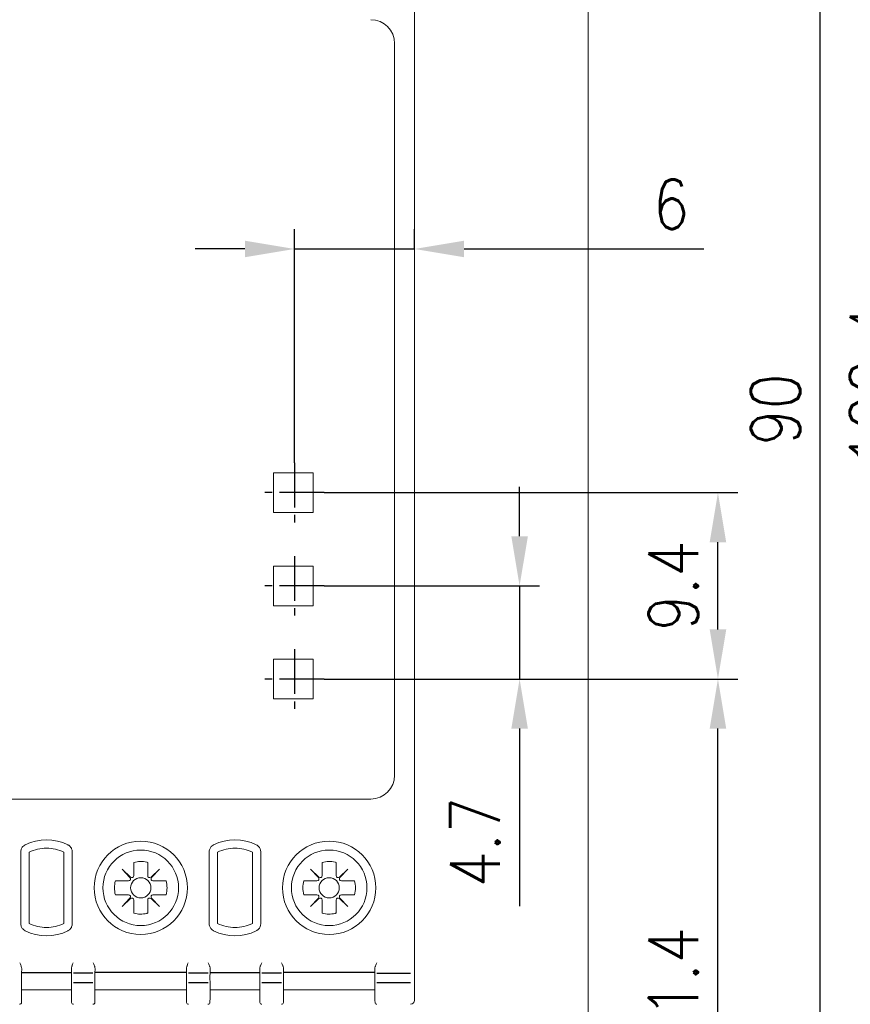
# Model space of a CAD drawing. Header units: millimetres. Extents: x -556 to 0, y -1 to 403.
# Tile 37 of 44: x -99 to -57, y 173 to 222. Entities that reach past the tile are written whole.
import ezdxf

# ---------------------------------------------------------------- set-up
doc = ezdxf.new("R2010")
doc.units = ezdxf.units.MM
doc.header["$LTSCALE"] = 3
doc.linetypes.add('CENTER2', pattern=[1.125, 0.75, -0.125, 0.125, -0.125])
doc.layers.get('DEFPOINTS').update_dxf_attribs({"color": 3})
doc.layers.add('0-CL', color=3, linetype='CENTER2')
doc.layers.add('0-DIM', color=3, linetype='Continuous')
doc.styles.add('ROMANS', font='romans.shx', dxfattribs={"width": 0.85})
doc.dimstyles.new('STAND01', dxfattribs={"dimtxt": 2.5, "dimasz": 2.5, "dimexe": 1, "dimexo": 0, "dimgap": 1, "dimtad": 1, "dimdec": 8, "dimdsep": 46, "dimtxsty": 'ROMANS', "dimcen": 0.09, "dimadec": 8, "dimazin": 2, "dimtp": 0.05, "dimtm": 0.05, "dimtfac": 0.6, "dimtdec": 8, "dimtmove": 0, "dimatfit": 0, "dimfxl": 1, "dimtolj": 1, "dimarcsym": 0})

# ---------------------------------------------------------------- blocks, each defined once
blk = doc.blocks.new('*D61')
at = {"layer": '0-DIM', "color": 0, "lineweight": -2}
for p, q in [((-626.65, 247.7), (-613.95, 247.7)), ((-614.95, 160.2), (-614.95, 245.2)), ((-626.65, 157.7), (-613.95, 157.7))]:
    blk.add_line(p, q, dxfattribs=at)
at = {"layer": '0-DIM', "color": 0}
for points in [[(-615.367, 245.2), (-614.533, 245.2), (-614.95, 247.7)], [(-615.367, 160.2), (-614.533, 160.2), (-614.95, 157.7)]]:
    blk.add_solid(points, dxfattribs=at)
at = {"layer": 'DEFPOINTS', "color": 0}
for p in [(-626.65, 247.7), (-614.95, 247.7), (-626.65, 157.7)]:
    blk.add_point(p, dxfattribs=at)
at = {"layer": '0-DIM', "color": 0, "insert": (-617.2, 202.7), "char_height": 2.5, "attachment_point": 5, "rotation": 90, "style": 'ROMANS'}
blk.add_mtext('\\A1;90', dxfattribs=at)
blk = doc.blocks.new('*D62')
at = {"layer": '0-DIM', "color": 0, "lineweight": -2}
for p, q in [((-639.95, 189.1), (-619.1, 189.1)), ((-620.1, 160.2), (-620.1, 186.6)), ((-626.65, 157.7), (-619.1, 157.7))]:
    blk.add_line(p, q, dxfattribs=at)
at = {"layer": '0-DIM', "color": 0}
for points in [[(-620.517, 186.6), (-619.683, 186.6), (-620.1, 189.1)], [(-620.517, 160.2), (-619.683, 160.2), (-620.1, 157.7)]]:
    blk.add_solid(points, dxfattribs=at)
at = {"layer": 'DEFPOINTS', "color": 0}
for p in [(-639.95, 189.1), (-620.1, 189.1), (-626.65, 157.7)]:
    blk.add_point(p, dxfattribs=at)
at = {"layer": '0-DIM', "color": 0, "insert": (-622.35, 173.4), "char_height": 2.5, "attachment_point": 5, "rotation": 90, "style": 'ROMANS'}
blk.add_mtext('\\A1;31.4', dxfattribs=at)
blk = doc.blocks.new('*D63')
at = {"layer": '0-DIM', "color": 0, "lineweight": -2}
for p, q in [((-641.45, 200), (-641.45, 211.788)), ((-635.4, 210.788), (-635.4, 211.788)), ((-643.95, 210.788), (-646.45, 210.788)), ((-641.45, 210.788), (-635.4, 210.788)), ((-632.9, 210.788), (-620.804, 210.788))]:
    blk.add_line(p, q, dxfattribs=at)
at = {"layer": '0-DIM', "color": 0}
for points in [[(-643.95, 211.204), (-643.95, 210.371), (-641.45, 210.788)], [(-632.9, 211.204), (-632.9, 210.371), (-635.4, 210.788)]]:
    blk.add_solid(points, dxfattribs=at)
at = {"layer": 'DEFPOINTS', "color": 0}
for p in [(-635.4, 210.788), (-635.4, 210.788), (-641.45, 200)]:
    blk.add_point(p, dxfattribs=at)
at = {"layer": '0-DIM', "color": 0, "insert": (-622.462, 213.038), "char_height": 2.5, "attachment_point": 5, "style": 'ROMANS'}
blk.add_mtext('\\A1;6', dxfattribs=at)
blk = doc.blocks.new('*D64')
at = {"layer": '0-DIM', "color": 0, "lineweight": -2}
for p, q in [((-639.95, 198.5), (-619.1, 198.5)), ((-620.1, 191.6), (-620.1, 196)), ((-639.95, 189.1), (-619.1, 189.1))]:
    blk.add_line(p, q, dxfattribs=at)
at = {"layer": '0-DIM', "color": 0}
for points in [[(-620.517, 196), (-619.683, 196), (-620.1, 198.5)], [(-620.517, 191.6), (-619.683, 191.6), (-620.1, 189.1)]]:
    blk.add_solid(points, dxfattribs=at)
at = {"layer": 'DEFPOINTS', "color": 0}
for p in [(-639.95, 198.5), (-620.1, 198.5), (-639.95, 189.1)]:
    blk.add_point(p, dxfattribs=at)
at = {"layer": '0-DIM', "color": 0, "insert": (-622.35, 193.8), "char_height": 2.5, "attachment_point": 5, "rotation": 90, "style": 'ROMANS'}
blk.add_mtext('\\A1;9.4', dxfattribs=at)
blk = doc.blocks.new('*D65')
at = {"layer": '0-DIM', "color": 0, "lineweight": -2}
for p, q in [((-630.1, 196.3), (-630.1, 198.8)), ((-639.95, 193.8), (-629.1, 193.8)), ((-630.1, 193.8), (-630.1, 189.1)), ((-639.95, 189.1), (-629.1, 189.1)), ((-630.1, 186.6), (-630.1, 177.648))]:
    blk.add_line(p, q, dxfattribs=at)
at = {"layer": '0-DIM', "color": 0}
for points in [[(-630.517, 196.3), (-629.683, 196.3), (-630.1, 193.8)], [(-630.517, 186.6), (-629.683, 186.6), (-630.1, 189.1)]]:
    blk.add_solid(points, dxfattribs=at)
at = {"layer": 'DEFPOINTS', "color": 0}
for p in [(-639.95, 193.8), (-639.95, 189.1), (-630.1, 189.1)]:
    blk.add_point(p, dxfattribs=at)
at = {"layer": '0-DIM', "color": 0, "insert": (-632.35, 180.874), "char_height": 2.5, "attachment_point": 5, "rotation": 90, "style": 'ROMANS'}
blk.add_mtext('\\A1;4.7', dxfattribs=at)
blk = doc.blocks.new('*D66')
at = {"layer": '0-DIM', "color": 0, "lineweight": -2}
for p, q in [((-638.95, 254.1), (-608.95, 254.1)), ((-609.95, 156.2), (-609.95, 251.6)), ((-640.35, 153.7), (-608.95, 153.7))]:
    blk.add_line(p, q, dxfattribs=at)
at = {"layer": '0-DIM', "color": 0}
for points in [[(-610.367, 251.6), (-609.533, 251.6), (-609.95, 254.1)], [(-610.367, 156.2), (-609.533, 156.2), (-609.95, 153.7)]]:
    blk.add_solid(points, dxfattribs=at)
at = {"layer": 'DEFPOINTS', "color": 0}
for p in [(-638.95, 254.1), (-609.95, 254.1), (-640.35, 153.7)]:
    blk.add_point(p, dxfattribs=at)
at = {"layer": '0-DIM', "color": 0, "insert": (-612.2, 203.9), "char_height": 2.5, "attachment_point": 5, "rotation": 90, "style": 'ROMANS'}
blk.add_mtext('\\A1;100.4', dxfattribs=at)
blk = doc.blocks.new('CGI0995-02')
at = {"linetype": 'Continuous', "lineweight": 0}
for p, q in [((-70.65, 157.7), (-70.65, 247.7)), ((-79.4, 174.27481734), (-79.4, 231.12518266)), ((-80.4, 221.15), (-80.4, 184.25)), ((-86.5, 197.5), (-86.5, 199.5)), ((-86.5, 199.5), (-84.5, 199.5)), ((-86.5, 197.5), (-86.5, 199.5)), ((-84.5, 199.5), (-86.5, 199.5)), ((-84.5, 199.5), (-84.5, 197.5)), ((-84.5, 199.5), (-84.5, 197.5)), ((-84.5, 197.5), (-86.5, 197.5)), ((-86.5, 197.5), (-84.5, 197.5)), ((-86.5, 192.8), (-86.5, 194.8)), ((-86.5, 194.8), (-84.5, 194.8)), ((-86.5, 192.8), (-86.5, 194.8)), ((-86.5, 194.8), (-84.5, 194.8)), ((-84.5, 194.8), (-84.5, 192.8)), ((-84.5, 194.8), (-84.5, 192.8)), ((-84.5, 192.8), (-86.5, 192.8)), ((-84.5, 192.8), (-86.5, 192.8)), ((-86.5, 188.1), (-86.5, 190.1)), ((-86.5, 190.1), (-84.5, 190.1)), ((-86.5, 188.1), (-86.5, 190.1)), ((-84.5, 190.1), (-86.5, 190.1)), ((-84.5, 190.1), (-84.5, 188.1)), ((-84.5, 190.1), (-84.5, 188.1)), ((-84.5, 188.1), (-86.5, 188.1)), ((-86.5, 188.1), (-84.5, 188.1)), ((-81.6, 183.05), (-131, 183.05)), ((-99.24739335, 176.76323007), (-99.24739335, 180.38676992)), ((-98.82643363, 176.77629482), (-98.82643363, 180.37370518)), ((-97.07356635, 176.77629482), (-97.07356635, 180.37370519)), ((-96.65260664, 180.38676992), (-96.65260664, 176.76323007)), ((-89.74739335, 176.76323007), (-89.74739335, 180.38676992)), ((-89.32643363, 176.77629482), (-89.32643363, 180.37370518)), ((-87.57356635, 176.77629482), (-87.57356635, 180.37370519)), ((-87.15260664, 180.38676992), (-87.15260664, 176.76323007)), ((-93.54899998, 179.8538102), (-93.54899998, 179.19081632)), ((-92.85099998, 179.19081632), (-92.85099998, 179.8538102)), ((-84.04899998, 179.8538102), (-84.04899998, 179.19081632)), ((-83.35099998, 179.19081632), (-83.35099998, 179.8538102)), ((-93.71745909, 179.11790695), (-94.13732504, 179.51232506)), ((-94.13732504, 179.51232506), (-93.74290693, 179.09245911)), ((-92.26267492, 179.51232506), (-92.68254087, 179.11790695)), ((-92.65709303, 179.09245911), (-92.26267492, 179.51232506)), ((-84.21745909, 179.11790695), (-84.63732504, 179.51232506)), ((-84.63732504, 179.51232506), (-84.24290693, 179.09245911)), ((-82.76267492, 179.51232506), (-83.18254087, 179.11790695)), ((-83.15709303, 179.09245911), (-82.76267492, 179.51232506)), ((-93.8158163, 178.924), (-94.47881018, 178.924)), ((-91.92118977, 178.924), (-92.58418366, 178.924)), ((-84.3158163, 178.924), (-84.97881018, 178.924)), ((-82.42118977, 178.924), (-83.08418366, 178.924)), ((-94.47881018, 178.226), (-93.8158163, 178.226)), ((-93.74290693, 178.05754088), (-94.13732504, 177.63767494)), ((-94.13732504, 177.63767494), (-93.71745909, 178.03209304)), ((-93.54899998, 177.95918368), (-93.54899998, 177.29618979)), ((-92.85099998, 177.29618979), (-92.85099998, 177.95918368)), ((-92.68254087, 178.03209304), (-92.26267492, 177.63767494)), ((-92.26267492, 177.63767494), (-92.65709303, 178.05754088)), ((-92.58418366, 178.226), (-91.92118977, 178.226)), ((-84.97881018, 178.226), (-84.3158163, 178.226)), ((-84.24290693, 178.05754088), (-84.63732504, 177.63767494)), ((-84.63732504, 177.63767494), (-84.21745909, 178.03209304)), ((-84.04899998, 177.95918368), (-84.04899998, 177.29618979)), ((-83.35099998, 177.29618979), (-83.35099998, 177.95918368)), ((-83.18254087, 178.03209304), (-82.76267492, 177.63767494)), ((-82.76267492, 177.63767494), (-83.15709303, 178.05754088)), ((-83.08418366, 178.226), (-82.42118977, 178.226)), ((-99.20719033, 174.27308198), (-99.20327324, 174.49872767)), ((-96.69280966, 174.27308198), (-96.69672674, 174.49872767)), ((-95.50719033, 174.27308198), (-95.50327324, 174.49872767)), ((-90.89280966, 174.27308198), (-90.89672674, 174.49872767)), ((-89.70719033, 174.27308198), (-89.70327324, 174.49872767)), ((-87.19280966, 174.27308198), (-87.19672674, 174.49872767)), ((-86.00719033, 174.27308198), (-86.00327324, 174.49872767)), ((-81.39280966, 174.27308198), (-81.39672674, 174.49872767)), ((-79.4, 173.97646077), (-79.4, 174.27481734)), ((-99.20733482, 172.9804518), (-99.20733482, 173.87635236)), ((-96.69266516, 172.9804518), (-96.69266516, 173.87635236)), ((-95.50733482, 172.9804518), (-95.50733482, 173.87635236)), ((-90.89266516, 172.9804518), (-90.89266516, 173.87635236)), ((-89.70733482, 172.9804518), (-89.70733482, 173.87635236)), ((-87.19266516, 172.9804518), (-87.19266516, 173.87635236)), ((-86.00733482, 172.9804518), (-86.00733482, 173.87635236)), ((-81.39266516, 172.9804518), (-81.39266516, 173.87635236)), ((-79.4, 172.95368542), (-79.4, 173.97646077)), ((-96.69999999, 173.42739052), (-99.19999999, 173.42739052)), ((-95.49999999, 173.42739052), (-90.89999999, 173.42739052)), ((-87.19999999, 173.42739052), (-89.69999999, 173.42739052)), ((-85.99999999, 173.42739052), (-81.39999999, 173.42739052)), ((-99.21050349, 172.79825476), (-99.21006107, 172.82360131)), ((-99.21006107, 172.82360131), (-99.20955685, 172.85248799)), ((-99.20955685, 172.85248799), (-99.20738207, 172.97708085)), ((-96.69044313, 172.85248799), (-96.69261791, 172.97708085)), ((-96.68993892, 172.82360131), (-96.69044313, 172.85248799)), ((-96.68949649, 172.79825476), (-96.68993892, 172.82360131)), ((-95.51050349, 172.79825476), (-95.51006107, 172.82360131)), ((-95.51006107, 172.82360131), (-95.50955685, 172.85248799)), ((-95.50955685, 172.85248799), (-95.50738207, 172.97708085)), ((-90.89044313, 172.85248799), (-90.89261791, 172.97708085)), ((-90.88993892, 172.82360131), (-90.89044313, 172.85248799)), ((-90.88949649, 172.79825476), (-90.88993892, 172.82360131)), ((-89.71050349, 172.79825476), (-89.71006107, 172.82360131)), ((-89.71006107, 172.82360131), (-89.70955685, 172.85248799)), ((-89.70955685, 172.85248799), (-89.70738207, 172.97708085)), ((-87.19044313, 172.85248799), (-87.19261791, 172.97708085)), ((-87.18993892, 172.82360131), (-87.19044313, 172.85248799)), ((-87.18949649, 172.79825476), (-87.18993892, 172.82360131)), ((-86.01050349, 172.79825476), (-86.01006107, 172.82360131)), ((-86.01006107, 172.82360131), (-86.00955685, 172.85248799)), ((-86.00955685, 172.85248799), (-86.00738207, 172.97708085)), ((-81.39044313, 172.85248799), (-81.39261791, 172.97708085)), ((-81.38993892, 172.82360131), (-81.39044313, 172.85248799)), ((-81.38949649, 172.79825476), (-81.38993892, 172.82360131)), ((-79.4, 172.95368542), (-79.4, 172.9))]:
    blk.add_line(p, q, dxfattribs=at)
at = {"color": 31}
for p, q in [((-99.19999999, 174.29887919), (-96.69999999, 174.29887919)), ((-95.60715669, 174.27481734), (-96.5928433, 174.27481734)), ((-90.89999999, 174.29887919), (-95.49999999, 174.29887919)), ((-89.80715669, 174.27481734), (-90.7928433, 174.27481734)), ((-89.69999999, 174.29887919), (-87.19999999, 174.29887919)), ((-86.10715669, 174.27481734), (-87.0928433, 174.27481734)), ((-81.39999999, 174.29887919), (-85.99999999, 174.29887919)), ((-81.2928433, 174.27481734), (-79.6, 174.27481734)), ((-95.60731959, 173.77755639), (-96.59268039, 173.77755639)), ((-89.80731959, 173.77755639), (-90.79268039, 173.77755639)), ((-86.10731959, 173.77755639), (-87.09268039, 173.77755639)), ((-79.6, 173.77755639), (-81.29268039, 173.77755639))]:
    blk.add_line(p, q, dxfattribs=at)
at = {"linetype": 'Continuous', "lineweight": 0}
for centre, radius in [((-93.19999999, 178.575), 2.35172989), ((-83.69999999, 178.575), 2.35172989), ((-93.19999999, 178.575), 1.90604032), ((-83.69999999, 178.575), 1.90604032), ((-93.19999998, 178.575), 0.51089547), ((-83.69999998, 178.575), 0.51089547)]:
    blk.add_circle(centre, radius, dxfattribs=at)
for centre, radius, start, end in [((-81.6, 221.15), 1.2, 0, 90), ((-81.6, 184.25), 1.2, 270, 0), ((-97.94999998, 178.575), 2.42182859, 63.649796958, 116.35020339), ((-88.44999998, 178.575), 2.42182859, 63.649796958, 116.35020339), ((-97.95, 178.575), 2.00086888, 89.999999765, 115.978033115), ((-97.95, 178.575), 2.00086888, 64.021966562, 89.999999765), ((-88.45, 178.575), 2.00086888, 89.999999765, 115.978033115), ((-88.45, 178.575), 2.00086888, 64.021966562, 89.999999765), ((-93.19999998, 178.575), 1.32557781, 76.919700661, 105.26485905), ((-93.19999998, 178.575), 1.32557781, 74.73514095, 76.919700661), ((-83.69999998, 178.575), 1.32557781, 76.919700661, 105.26485905), ((-83.69999998, 178.575), 1.32557781, 74.73514095, 76.919700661), ((-93.19999998, 178.575), 1.32557781, 164.73514095, 195.26485905), ((-93.19999998, 178.575), 1.32557781, 344.73514095, 15.26485905), ((-83.69999998, 178.575), 1.32557781, 164.73514095, 195.26485905), ((-83.69999998, 178.575), 1.32557781, 344.73514095, 15.26485905), ((-93.19999998, 178.575), 1.32557781, 254.73514095, 283.080299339), ((-93.19999998, 178.575), 1.32557781, 283.080299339, 285.26485905), ((-83.69999998, 178.575), 1.32557781, 254.73514095, 283.080299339), ((-83.69999998, 178.575), 1.32557781, 283.080299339, 285.26485905), ((-97.95, 178.575), 2.00086888, 244.021966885, 270.000000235), ((-97.95, 178.575), 2.00086888, 270.000000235, 295.978033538), ((-88.45, 178.575), 2.00086888, 244.021966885, 270.000000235), ((-88.45, 178.575), 2.00086888, 270.000000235, 295.978033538), ((-97.94999998, 178.575), 2.42182859, 243.64979661, 296.350203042), ((-88.44999998, 178.575), 2.42182859, 243.64979661, 296.350203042), ((-99.31048826, 172.8), 0.1, 270, 359), ((-96.58951172, 172.8), 0.1, 181, 270), ((-95.61048826, 172.8), 0.1, 270, 359), ((-90.78951172, 172.8), 0.1, 181, 270), ((-89.81048826, 172.8), 0.1, 270, 359), ((-87.08951172, 172.8), 0.1, 181, 270), ((-86.11048826, 172.8), 0.1, 270, 359), ((-81.28951172, 172.8), 0.1, 181, 270), ((-79.6, 172.9), 0.2, 270, 0)]:
    blk.add_arc(centre, radius, start, end, dxfattribs=at)
for centre, major_axis, start_param, end_param in [((-93.8158163, 179.024), (0.10002283, 0), 4.7123889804, 7.0372279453), ((-93.64899998, 179.19081632), (0, -0.10002283), 5.5291426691, 7.853981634), ((-92.75099998, 179.19081632), (0, -0.10002283), 4.7123889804, 7.0372279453), ((-92.58418366, 179.024), (-0.10002283, 0), 5.5291426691, 7.853981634), ((-84.3158163, 179.024), (0.10002283, 0), 4.7123889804, 7.0372279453), ((-84.14899998, 179.19081632), (0, -0.10002283), 5.5291426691, 7.853981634), ((-83.25099998, 179.19081632), (0, -0.10002283), 4.7123889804, 7.0372279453), ((-83.08418366, 179.024), (-0.10002283, 0), 5.5291426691, 7.853981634), ((-93.8158163, 178.126), (0.10002283, 0), 5.5291426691, 7.853981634), ((-93.64899998, 177.95918368), (0, 0.10002283), 4.7123889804, 7.0372279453), ((-92.75099998, 177.95918368), (0, 0.10002283), 5.5291426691, 7.853981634), ((-92.58418366, 178.126), (-0.10002283, 0), 4.7123889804, 7.0372279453), ((-84.3158163, 178.126), (0.10002283, 0), 5.5291426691, 7.853981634), ((-84.14899998, 177.95918368), (0, 0.10002283), 4.7123889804, 7.0372279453), ((-83.25099998, 177.95918368), (0, 0.10002283), 5.5291426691, 7.853981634), ((-83.08418366, 178.126), (-0.10002283, 0), 4.7123889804, 7.0372279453)]:
    blk.add_ellipse(centre, major_axis=major_axis, ratio=0.9997717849, start_param=start_param, end_param=end_param, dxfattribs=at)
at = {"linetype": 'Continuous', "lineweight": 0, "extrusion": (0, 0, -1)}
for centre, major_axis, ratio, start_param, end_param in [((-99.30731959, 173.87810722), (0, -0.10055083), 0.9945218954, 4.7298422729, 4.7307428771), ((-96.59268039, 173.87810722), (0, -0.10055083), 0.9945218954, 1.55244243, 1.5533430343), ((-95.60731959, 173.87810722), (0, -0.10055083), 0.9945218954, 4.7298422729, 4.7307428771), ((-90.79268039, 173.87810722), (0, -0.10055083), 0.9945218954, 1.55244243, 1.5533430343), ((-89.80731959, 173.87810722), (0, -0.10055083), 0.9945218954, 4.7298422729, 4.7307428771), ((-87.09268039, 173.87810722), (0, -0.10055083), 0.9945218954, 1.55244243, 1.5533430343), ((-86.10731959, 173.87810722), (0, -0.10055083), 0.9945218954, 4.7298422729, 4.7307428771), ((-81.29268039, 173.87810722), (0, -0.10055083), 0.9945218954, 1.55244243, 1.5533430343), ((-81.29268039, 173.87810722), (0, -0.10055083), 0.9945218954, 0, 0.0016406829), ((-104.54143322, 173.14731891), (5.33400536, -0.17185317), 0.1977775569, 6.2802604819, 6.2821794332), ((-91.35857015, 173.14661116), (-5.3340029, -0.17111664), 0.1977778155, 0.0009785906, 0.0028975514), ((-100.84143308, 173.14731835), (5.33400523, -0.17185259), 0.1977775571, 6.2802605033, 6.2821794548), ((-85.55857017, 173.14661198), (-5.33400289, -0.17111749), 0.1977778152, 0.0009786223, 0.002897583), ((-95.04143354, 173.1473179), (5.33400569, -0.17185212), 0.1977775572, 6.2802605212, 6.2821794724), ((-81.85856988, 173.14661022), (-5.33400318, -0.17111567), 0.1977778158, 0.0009785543, 0.002897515), ((-91.34143321, 173.14731906), (5.33400535, -0.17185333), 0.1977775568, 6.2802604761, 6.2821794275), ((-76.05856989, 173.14660984), (-5.33400317, -0.17111527), 0.197777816, 0.0009785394, 0.0028975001)]:
    blk.add_ellipse(centre, major_axis=major_axis, ratio=ratio, start_param=start_param, end_param=end_param, dxfattribs=at)
at = {"color": 31, "extrusion": (0, 0, -1)}
for centre, start_param, end_param in [((-96.59268039, 173.87810722), 0, 0.0016406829), ((-95.60731959, 173.87810722), 6.2815446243, 6.2831853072), ((-90.79268039, 173.87810722), 0, 0.0016406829), ((-89.80731959, 173.87810722), 6.2815446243, 6.2831853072), ((-87.09268039, 173.87810722), 0, 0.0016406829), ((-86.10731959, 173.87810722), 6.2815446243, 6.2831853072)]:
    blk.add_ellipse(centre, major_axis=(0, -0.10055083), ratio=0.9945218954, start_param=start_param, end_param=end_param, dxfattribs=at)
at = {"linetype": 'Continuous', "lineweight": 0}
for points, knots in [([(-99.24739335, 180.38676992), (-99.24739335, 180.40517818), (-99.24611674, 180.42370902), (-99.23943785, 180.47152734), (-99.23199625, 180.50057751), (-99.20485275, 180.57238695), (-99.18000812, 180.61392299), (-99.12029721, 180.68244541), (-99.08588038, 180.71077227), (-99.04812781, 180.73272693)], [0, 0, 0, 0, 0.05522477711, 0.05522477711, 0.14358442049, 0.14358442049, 0.28495984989, 0.28495984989, 0.41551818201, 0.41551818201, 0.41551818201, 0.41551818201]), ([(-89.74739335, 180.38676992), (-89.74739335, 180.40517818), (-89.74611674, 180.42370902), (-89.73943785, 180.47152734), (-89.73199625, 180.50057751), (-89.70485275, 180.57238695), (-89.68000812, 180.61392299), (-89.62029721, 180.68244541), (-89.58588038, 180.71077227), (-89.54812781, 180.73272693)], [0, 0, 0, 0, 0.05522477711, 0.05522477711, 0.14358442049, 0.14358442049, 0.28495984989, 0.28495984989, 0.41551818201, 0.41551818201, 0.41551818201, 0.41551818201]), ([(-96.83090303, 180.71969944), (-96.82965776, 180.71887033), (-96.82841691, 180.71803405), (-96.80263571, 180.70044639), (-96.77990692, 180.68088387), (-96.72760646, 180.62468756), (-96.70141355, 180.58398829), (-96.66314108, 180.49195712), (-96.65260664, 180.43904938), (-96.65260664, 180.38676992)], [0.05077412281, 0.05077412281, 0.05077412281, 0.05077412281, 0.05522477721, 0.05522477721, 0.14358442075, 0.14358442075, 0.28495985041, 0.28495985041, 0.4417982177, 0.4417982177, 0.4417982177, 0.4417982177]), ([(-87.33090303, 180.71969944), (-87.32965776, 180.71887033), (-87.32841691, 180.71803405), (-87.30263571, 180.70044639), (-87.27990692, 180.68088387), (-87.22760646, 180.62468756), (-87.20141355, 180.58398829), (-87.16314108, 180.49195712), (-87.15260664, 180.43904938), (-87.15260664, 180.38676992)], [0.05077412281, 0.05077412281, 0.05077412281, 0.05077412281, 0.05522477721, 0.05522477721, 0.14358442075, 0.14358442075, 0.28495985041, 0.28495985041, 0.4417982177, 0.4417982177, 0.4417982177, 0.4417982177]), ([(-99.04812781, 176.41727307), (-99.08588038, 176.43922773), (-99.12029721, 176.46755459), (-99.18000812, 176.53607701), (-99.20485275, 176.57761305), (-99.23199625, 176.64942248), (-99.23943785, 176.67847266), (-99.24611674, 176.72629098), (-99.24739335, 176.74482181), (-99.24739335, 176.76323007)], [0.0262800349, 0.0262800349, 0.0262800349, 0.0262800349, 0.15683836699, 0.15683836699, 0.2982137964, 0.2982137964, 0.38657343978, 0.38657343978, 0.44179821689, 0.44179821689, 0.44179821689, 0.44179821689]), ([(-96.65260664, 176.76323007), (-96.65260664, 176.71095062), (-96.66314108, 176.65804288), (-96.70141355, 176.56601171), (-96.72760646, 176.52531244), (-96.77990692, 176.46911612), (-96.80263571, 176.44955361), (-96.82841691, 176.43196595), (-96.82965776, 176.43112967), (-96.83090303, 176.43030056)], [0, 0, 0, 0, 0.15683836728, 0.15683836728, 0.29821379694, 0.29821379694, 0.38657344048, 0.38657344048, 0.39102409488, 0.39102409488, 0.39102409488, 0.39102409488]), ([(-89.54812781, 176.41727307), (-89.58588038, 176.43922773), (-89.62029721, 176.46755459), (-89.68000812, 176.53607701), (-89.70485275, 176.57761305), (-89.73199625, 176.64942248), (-89.73943785, 176.67847266), (-89.74611674, 176.72629098), (-89.74739335, 176.74482181), (-89.74739335, 176.76323007)], [0.0262800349, 0.0262800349, 0.0262800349, 0.0262800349, 0.15683836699, 0.15683836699, 0.2982137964, 0.2982137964, 0.38657343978, 0.38657343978, 0.44179821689, 0.44179821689, 0.44179821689, 0.44179821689]), ([(-87.15260664, 176.76323007), (-87.15260664, 176.71095062), (-87.16314108, 176.65804288), (-87.20141355, 176.56601171), (-87.22760646, 176.52531244), (-87.27990692, 176.46911612), (-87.30263571, 176.44955361), (-87.32841691, 176.43196595), (-87.32965776, 176.43112967), (-87.33090303, 176.43030056)], [0, 0, 0, 0, 0.15683836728, 0.15683836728, 0.29821379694, 0.29821379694, 0.38657344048, 0.38657344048, 0.39102409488, 0.39102409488, 0.39102409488, 0.39102409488]), ([(-99.29810681, 174.79614014), (-99.27667648, 174.74629307), (-99.25333784, 174.69245457), (-99.23002394, 174.62698839), (-99.22548047, 174.61337763), (-99.22144184, 174.6)], [0, 0, 0, 0, 0.16277563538, 0.16277563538, 0.20606383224, 0.20606383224, 0.20606383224, 0.20606383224]), ([(-96.60189317, 174.79614014), (-96.6233235, 174.74629307), (-96.64666214, 174.69245457), (-96.66997604, 174.62698839), (-96.67451951, 174.61337763), (-96.67855814, 174.6)], [0, 0, 0, 0, 0.16277563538, 0.16277563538, 0.20606383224, 0.20606383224, 0.20606383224, 0.20606383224]), ([(-95.59810681, 174.79614014), (-95.57667648, 174.74629307), (-95.55333784, 174.69245457), (-95.53002394, 174.62698839), (-95.52548047, 174.61337763), (-95.52144184, 174.6)], [0, 0, 0, 0, 0.16277563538, 0.16277563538, 0.20606383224, 0.20606383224, 0.20606383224, 0.20606383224]), ([(-90.80189317, 174.79614014), (-90.8233235, 174.74629307), (-90.84666214, 174.69245457), (-90.86997604, 174.62698839), (-90.87451951, 174.61337763), (-90.87855814, 174.6)], [0, 0, 0, 0, 0.16277563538, 0.16277563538, 0.20606383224, 0.20606383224, 0.20606383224, 0.20606383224]), ([(-89.79810681, 174.79614014), (-89.77667648, 174.74629307), (-89.75333784, 174.69245457), (-89.73002394, 174.62698839), (-89.72548047, 174.61337763), (-89.72144184, 174.6)], [0, 0, 0, 0, 0.16277563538, 0.16277563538, 0.20606383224, 0.20606383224, 0.20606383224, 0.20606383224]), ([(-87.10189317, 174.79614014), (-87.1233235, 174.74629307), (-87.14666214, 174.69245457), (-87.16997604, 174.62698839), (-87.17451951, 174.61337763), (-87.17855814, 174.6)], [0, 0, 0, 0, 0.16277563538, 0.16277563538, 0.20606383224, 0.20606383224, 0.20606383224, 0.20606383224]), ([(-86.09810681, 174.79614014), (-86.07667648, 174.74629307), (-86.05333784, 174.69245457), (-86.03002394, 174.62698839), (-86.02548047, 174.61337763), (-86.02144184, 174.6)], [0, 0, 0, 0, 0.16277563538, 0.16277563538, 0.20606383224, 0.20606383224, 0.20606383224, 0.20606383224]), ([(-81.30189317, 174.79614014), (-81.3233235, 174.74629307), (-81.34666214, 174.69245457), (-81.36997604, 174.62698839), (-81.37451951, 174.61337763), (-81.37855814, 174.6)], [0, 0, 0, 0, 0.16277563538, 0.16277563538, 0.20606383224, 0.20606383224, 0.20606383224, 0.20606383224]), ([(-99.20733633, 173.87626422), (-99.2089338, 173.88820166), (-99.2098458, 173.93440749), (-99.20986152, 174.04906968), (-99.20950602, 174.1031805), (-99.20839828, 174.19750997), (-99.20784631, 174.23529395), (-99.20719033, 174.27308198)], [-0.7115820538, -0.7115820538, -0.7115820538, -0.7115820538, -0.0038282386, -0.0038282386, 0.4496280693, 0.4496280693, 0.7330382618, 0.7330382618, 0.7330382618, 0.7330382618]), ([(-96.69266365, 173.87626422), (-96.69106619, 173.88820166), (-96.69015418, 173.93440749), (-96.69013847, 174.04906968), (-96.69049397, 174.1031805), (-96.69160171, 174.19750997), (-96.69215368, 174.23529395), (-96.69280966, 174.27308198)], [-0.7115820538, -0.7115820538, -0.7115820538, -0.7115820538, -0.0038282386, -0.0038282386, 0.4496280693, 0.4496280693, 0.7330382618, 0.7330382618, 0.7330382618, 0.7330382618]), ([(-95.50733633, 173.87626422), (-95.5089338, 173.88820166), (-95.5098458, 173.93440749), (-95.50986152, 174.04906968), (-95.50950602, 174.1031805), (-95.50839828, 174.19750997), (-95.50784631, 174.23529395), (-95.50719033, 174.27308198)], [-0.7115820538, -0.7115820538, -0.7115820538, -0.7115820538, -0.0038282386, -0.0038282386, 0.4496280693, 0.4496280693, 0.7330382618, 0.7330382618, 0.7330382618, 0.7330382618]), ([(-90.89266365, 173.87626422), (-90.89106619, 173.88820166), (-90.89015418, 173.93440749), (-90.89013847, 174.04906968), (-90.89049397, 174.1031805), (-90.89160171, 174.19750997), (-90.89215368, 174.23529395), (-90.89280966, 174.27308198)], [-0.7115820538, -0.7115820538, -0.7115820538, -0.7115820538, -0.0038282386, -0.0038282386, 0.4496280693, 0.4496280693, 0.7330382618, 0.7330382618, 0.7330382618, 0.7330382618]), ([(-89.70733633, 173.87626422), (-89.7089338, 173.88820166), (-89.7098458, 173.93440749), (-89.70986152, 174.04906968), (-89.70950602, 174.1031805), (-89.70839828, 174.19750997), (-89.70784631, 174.23529395), (-89.70719033, 174.27308198)], [-0.7115820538, -0.7115820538, -0.7115820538, -0.7115820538, -0.0038282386, -0.0038282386, 0.4496280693, 0.4496280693, 0.7330382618, 0.7330382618, 0.7330382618, 0.7330382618]), ([(-87.19266365, 173.87626422), (-87.19106619, 173.88820166), (-87.19015418, 173.93440749), (-87.19013847, 174.04906968), (-87.19049397, 174.1031805), (-87.19160171, 174.19750997), (-87.19215368, 174.23529395), (-87.19280966, 174.27308198)], [-0.7115820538, -0.7115820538, -0.7115820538, -0.7115820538, -0.0038282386, -0.0038282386, 0.4496280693, 0.4496280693, 0.7330382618, 0.7330382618, 0.7330382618, 0.7330382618]), ([(-86.00733633, 173.87626422), (-86.0089338, 173.88820166), (-86.0098458, 173.93440749), (-86.00986152, 174.04906968), (-86.00950602, 174.1031805), (-86.00839828, 174.19750997), (-86.00784631, 174.23529395), (-86.00719033, 174.27308198)], [-0.7115820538, -0.7115820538, -0.7115820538, -0.7115820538, -0.0038282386, -0.0038282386, 0.4496280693, 0.4496280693, 0.7330382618, 0.7330382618, 0.7330382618, 0.7330382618]), ([(-81.39266365, 173.87626422), (-81.39106619, 173.88820166), (-81.39015418, 173.93440749), (-81.39013847, 174.04906968), (-81.39049397, 174.1031805), (-81.39160171, 174.19750997), (-81.39215368, 174.23529395), (-81.39280966, 174.27308198)], [-0.7115820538, -0.7115820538, -0.7115820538, -0.7115820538, -0.0038282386, -0.0038282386, 0.4496280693, 0.4496280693, 0.7330382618, 0.7330382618, 0.7330382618, 0.7330382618]), ([(-89.69988858, 173.40638263), (-89.6998859, 173.40653646), (-89.69988456, 173.40669303), (-89.69988456, 173.40701163), (-89.6998859, 173.40717374), (-89.69988858, 173.40733869)], [23.071029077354, 23.071029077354, 23.071029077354, 23.071029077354, 23.080160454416, 23.080160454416, 23.089291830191, 23.089291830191, 23.089291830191, 23.089291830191]), ([(-99.20733482, 172.9804518), (-99.20733481, 172.98032854), (-99.207335, 172.98020527), (-99.20733606, 172.97988478), (-99.20733725, 172.97968756), (-99.20734172, 172.97917755), (-99.20734581, 172.97886477), (-99.20735126, 172.97855199)], [0, 0, 0, 0, 0.003526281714, 0.003526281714, 0.009168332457, 0.009168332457, 0.018116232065, 0.018116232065, 0.018116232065, 0.018116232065]), ([(-96.69266516, 172.9804518), (-96.69266518, 172.98032854), (-96.69266498, 172.98020527), (-96.69266392, 172.97988478), (-96.69266274, 172.97968756), (-96.69265827, 172.97917755), (-96.69265418, 172.97886477), (-96.69264873, 172.97855199)], [0, 0, 0, 0, 0.003526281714, 0.003526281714, 0.009168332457, 0.009168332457, 0.018116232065, 0.018116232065, 0.018116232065, 0.018116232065]), ([(-95.50733482, 172.9804518), (-95.50733481, 172.98032854), (-95.507335, 172.98020527), (-95.50733606, 172.97988478), (-95.50733725, 172.97968756), (-95.50734172, 172.97917755), (-95.50734581, 172.97886477), (-95.50735126, 172.97855199)], [0, 0, 0, 0, 0.003526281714, 0.003526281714, 0.009168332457, 0.009168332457, 0.018116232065, 0.018116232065, 0.018116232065, 0.018116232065]), ([(-90.89266516, 172.9804518), (-90.89266518, 172.98032854), (-90.89266498, 172.98020527), (-90.89266392, 172.97988478), (-90.89266274, 172.97968756), (-90.89265827, 172.97917755), (-90.89265418, 172.97886477), (-90.89264873, 172.97855199)], [0, 0, 0, 0, 0.003526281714, 0.003526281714, 0.009168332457, 0.009168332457, 0.018116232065, 0.018116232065, 0.018116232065, 0.018116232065]), ([(-89.70733482, 172.9804518), (-89.70733481, 172.98032854), (-89.707335, 172.98020527), (-89.70733606, 172.97988478), (-89.70733725, 172.97968756), (-89.70734172, 172.97917755), (-89.70734581, 172.97886477), (-89.70735126, 172.97855199)], [0, 0, 0, 0, 0.003526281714, 0.003526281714, 0.009168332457, 0.009168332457, 0.018116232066, 0.018116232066, 0.018116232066, 0.018116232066]), ([(-87.19266516, 172.9804518), (-87.19266518, 172.98032854), (-87.19266498, 172.98020527), (-87.19266392, 172.97988478), (-87.19266274, 172.97968756), (-87.19265827, 172.97917755), (-87.19265418, 172.97886477), (-87.19264873, 172.97855199)], [0, 0, 0, 0, 0.003526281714, 0.003526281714, 0.009168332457, 0.009168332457, 0.018116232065, 0.018116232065, 0.018116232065, 0.018116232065]), ([(-86.00733482, 172.9804518), (-86.00733481, 172.98032854), (-86.007335, 172.98020527), (-86.00733606, 172.97988478), (-86.00733725, 172.97968756), (-86.00734172, 172.97917755), (-86.00734581, 172.97886477), (-86.00735126, 172.97855199)], [0, 0, 0, 0, 0.003526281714, 0.003526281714, 0.009168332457, 0.009168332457, 0.018116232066, 0.018116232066, 0.018116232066, 0.018116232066]), ([(-81.39266516, 172.9804518), (-81.39266518, 172.98032854), (-81.39266498, 172.98020527), (-81.39266392, 172.97988478), (-81.39266274, 172.97968756), (-81.39265827, 172.97917755), (-81.39265418, 172.97886477), (-81.39264873, 172.97855199)], [0, 0, 0, 0, 0.003526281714, 0.003526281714, 0.009168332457, 0.009168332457, 0.018116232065, 0.018116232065, 0.018116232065, 0.018116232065])]:
    blk.add_open_spline(points, degree=3, knots=knots, dxfattribs=at)
for points in [[(-99.04812781, 180.73272693), (-99.04052861, 180.73714617), (-99.03279426, 180.74130723), (-99.02494443, 180.74519542)], [(-96.87505555, 180.74519542), (-96.85988936, 180.73768328), (-96.84510929, 180.72915814), (-96.83090303, 180.71969944)], [(-89.54812781, 180.73272693), (-89.54052861, 180.73714617), (-89.53279426, 180.74130723), (-89.52494443, 180.74519542)], [(-87.37505555, 180.74519542), (-87.35988936, 180.73768328), (-87.34510929, 180.72915814), (-87.33090303, 180.71969944)], [(-99.02494443, 176.40480458), (-99.03279426, 176.40869277), (-99.04052861, 176.41285383), (-99.04812781, 176.41727307)], [(-96.83090303, 176.43030056), (-96.84510929, 176.42084186), (-96.85988936, 176.41231672), (-96.87505555, 176.40480458)], [(-89.52494443, 176.40480458), (-89.53279426, 176.40869277), (-89.54052861, 176.41285383), (-89.54812781, 176.41727307)], [(-87.33090303, 176.43030056), (-87.34510929, 176.42084186), (-87.35988936, 176.41231672), (-87.37505555, 176.40480458)], [(-99.22144184, 174.6), (-99.21059508, 174.56407098), (-99.20317691, 174.5298951), (-99.20327324, 174.49872767)], [(-96.67855814, 174.6), (-96.6894049, 174.56407098), (-96.69682307, 174.5298951), (-96.69672674, 174.49872767)], [(-95.52144184, 174.6), (-95.51059508, 174.56407098), (-95.50317691, 174.5298951), (-95.50327324, 174.49872767)], [(-90.87855814, 174.6), (-90.8894049, 174.56407098), (-90.89682307, 174.5298951), (-90.89672674, 174.49872767)], [(-89.72144184, 174.6), (-89.71059508, 174.56407098), (-89.70317691, 174.5298951), (-89.70327324, 174.49872767)], [(-87.17855814, 174.6), (-87.1894049, 174.56407098), (-87.19682307, 174.5298951), (-87.19672674, 174.49872767)], [(-86.02144184, 174.6), (-86.01059508, 174.56407098), (-86.00317691, 174.5298951), (-86.00327324, 174.49872767)], [(-81.37855814, 174.6), (-81.3894049, 174.56407098), (-81.39682307, 174.5298951), (-81.39672674, 174.49872767)]]:
    blk.add_open_spline(points, degree=3, dxfattribs=at)
at = {"layer": '0-CL'}
for p, q in [((-85.45, 200), (-85.45, 197)), ((-83.95, 198.5), (-86.95, 198.5)), ((-85.45, 195.3), (-85.45, 192.3)), ((-83.95, 193.8), (-86.95, 193.8)), ((-85.45, 190.6), (-85.45, 187.6)), ((-83.95, 189.1), (-86.95, 189.1))]:
    blk.add_line(p, q, dxfattribs=at)
at = {"layer": '0-DIM'}
for base, p1, p2, angle, picture, middle in [((-53.9500000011, 254.1), (-84.3499999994, 153.7000000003), (-82.9499999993, 254.1), 90, '*D66', (-56.2000000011, 203.9000000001)), ((-58.95, 247.7), (-70.6499999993, 157.7), (-70.6499999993, 247.7), 270, '*D61', (-61.2, 202.7)), ((-74.1, 189.1), (-83.95, 193.8), (-83.95, 189.1), 90, '*D65', (-76.35, 180.87380952)), ((-64.1, 198.4999999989), (-83.9499999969, 189.0999999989), (-83.9499999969, 198.4999999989), 90, '*D64', (-66.35, 193.7999999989))]:
    dim = blk.add_linear_dim(base=base, p1=p1, p2=p2, angle=angle, dimstyle='STAND01', dxfattribs=at)
    dim.commit()
    dim.dimension.update_dxf_attribs({"geometry": picture, "text_midpoint": middle, "insert": (556, 0)})
dim = blk.add_linear_dim(base=(-79.4000000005, 210.7876774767), p1=(-85.4499999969, 199.9999999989), p2=(-79.4000000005, 210.7876774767), angle=180, dimstyle='STAND01', override={"dimdec": 1}, dxfattribs=at)
dim.commit()
dim.dimension.update_dxf_attribs({"geometry": '*D63', "text_midpoint": (-66.462196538, 210.7876774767), "dimtype": 128, "insert": (556, 0)})
dim = blk.add_linear_dim(base=(-64.1, 189.0999999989), p1=(-70.6499999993, 157.6999999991), p2=(-83.9499999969, 189.0999999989), angle=270, dimstyle='STAND01', dxfattribs=at)
dim.commit()
dim.dimension.update_dxf_attribs({"geometry": '*D62', "text_midpoint": (-64.1, 173.399999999), "dimtype": 128, "insert": (556, 0)})

msp = doc.modelspace()

# ---------------------------------------------------------------- block references
msp.add_blockref('CGI0995-02', (0, 0))

doc.saveas('drawing.dxf')
